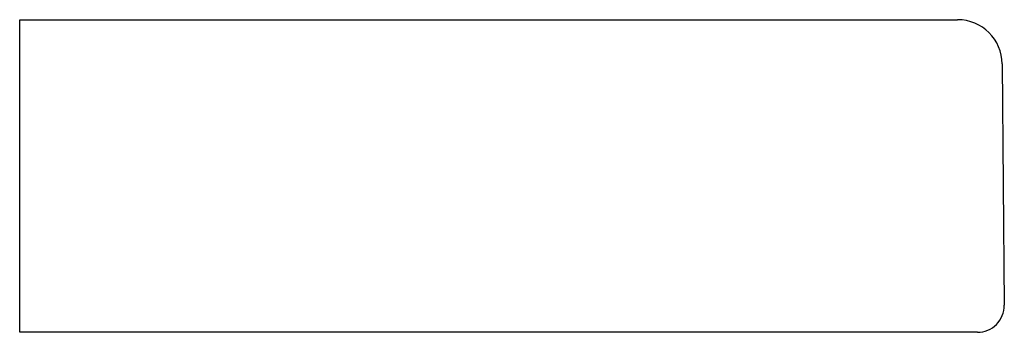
# Model space of a CAD drawing. Header units: millimetres. Extents: x 4093.931 to 4094.041, y 1810.949 to 1810.984.
import ezdxf

# ---------------------------------------------------------------- set-up
doc = ezdxf.new("R2010")
doc.units = ezdxf.units.MM
doc.layers.add('SANINDUSA', color=3, linetype='Continuous')

msp = doc.modelspace()

# ---------------------------------------------------------------- linework, layer by layer
at = {"layer": 'SANINDUSA'}
for p, q in [((4093.93061, 1810.98362), (4094.01065, 1810.98362)), ((4093.93061, 1810.97867), (4093.93061, 1810.98362)), ((4094.01065, 1810.98362), (4094.03565, 1810.98362)), ((4093.93061, 1810.95165), (4093.93061, 1810.97867)), ((4094.04065, 1810.97867), (4094.04088, 1810.95165)), ((4093.93061, 1810.94862), (4093.93061, 1810.95165)), ((4094.01089, 1810.94862), (4093.93061, 1810.94862)), ((4093.94423, 1810.94862), (4093.94348, 1810.94862)), ((4093.96798, 1810.94862), (4093.94423, 1810.94862)), ((4093.97247, 1810.94862), (4093.96798, 1810.94862)), ((4093.98161, 1810.94862), (4093.97247, 1810.94862)), ((4093.98611, 1810.94862), (4093.98161, 1810.94862)), ((4094.01091, 1810.94862), (4093.98611, 1810.94862)), ((4094.03788, 1810.94862), (4094.01089, 1810.94862))]:
    msp.add_line(p, q, dxfattribs=at)
for centre, radius, start, end in [((4094.03565, 1810.97862), 0.005, 0.5, 90), ((4094.03788, 1810.95162), 0.003, 270, 0.5)]:
    msp.add_arc(centre, radius, start, end, dxfattribs=at)

doc.saveas('drawing.dxf')
